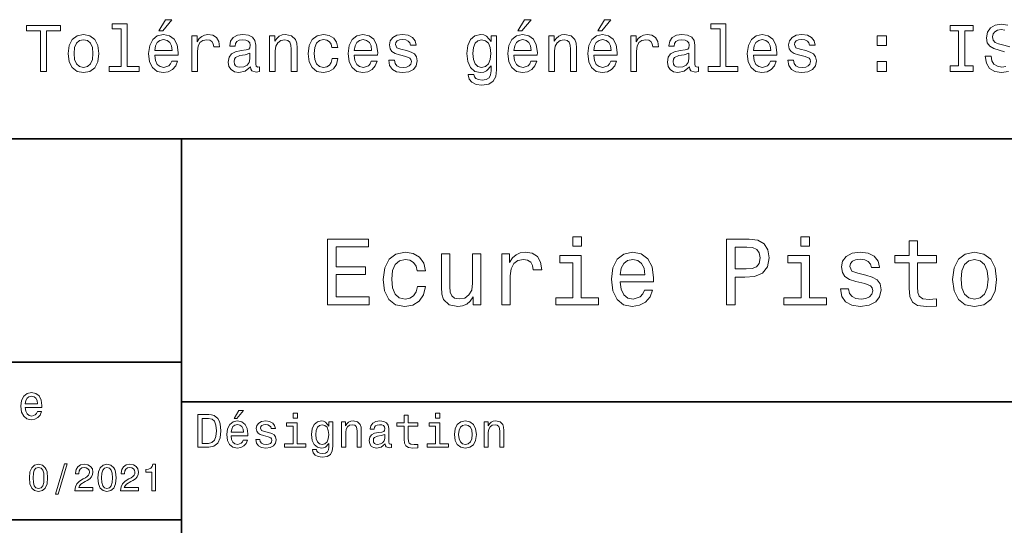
# Model space of a CAD drawing. Extents: x 0 to 297, y 0 to 210.
# Tile 6 of 8: x 150 to 225, y 41 to 79. Entities that reach past the tile are written whole.
import ezdxf

# ---------------------------------------------------------------- set-up
doc = ezdxf.new("R2010")
doc.units = 0

msp = doc.modelspace()

# ---------------------------------------------------------------- linework, layer by layer
at = {"color": 7, "lineweight": 35}
for p, q in [((97, 70), (287, 70)), ((162, 10), (162, 70)), ((97, 53), (162, 53)), ((162, 50), (287, 50)), ((97, 41), (162, 41))]:
    msp.add_line(p, q, dxfattribs=at)
at = {"color": 7, "lineweight": 13}
for points in [[(151.286026, 75.143372), (151.75, 75.143372), (151.75, 78.219742), (152.809082, 78.219742), (152.809082, 78.643372), (150.221909, 78.643372), (150.221909, 78.219742), (151.286026, 78.219742)], [(157.42868, 78.391212), (157.42868, 75.516571), (156.515854, 75.516571), (156.515854, 75.143372), (158.780258, 75.143372), (158.780258, 75.516571), (157.872482, 75.516571), (157.872482, 78.764412), (156.732712, 78.764412), (156.732712, 78.391212)], [(160.278091, 78.219742), (160.575653, 78.219742), (161.276657, 79.077087), (160.782425, 79.077087)], [(187.602295, 78.219742), (187.899857, 78.219742), (188.600861, 79.077087), (188.106628, 79.077087)], [(193.674347, 78.219742), (193.971893, 78.219742), (194.672913, 79.077087), (194.178665, 79.077087)], [(202.969009, 78.391212), (202.969009, 75.516571), (202.056183, 75.516571), (202.056183, 75.143372), (204.320602, 75.143372), (204.320602, 75.516571), (203.412811, 75.516571), (203.412811, 78.764412), (202.273041, 78.764412), (202.273041, 78.391212)], [(221.114548, 75.567001), (220.469009, 75.567001), (220.469009, 75.143372), (222.22406, 75.143372), (222.22406, 75.567001), (221.578522, 75.567001), (221.578522, 78.219742), (222.22406, 78.219742), (222.22406, 78.643372), (220.469009, 78.643372), (220.469009, 78.219742), (221.114548, 78.219742)], [(153.378967, 76.494957), (153.459656, 75.879684), (153.69165, 75.425789), (154.059799, 75.143372), (154.554031, 75.047554), (155.043228, 75.143372), (155.411377, 75.420746), (155.643372, 75.874641), (155.729111, 76.494957), (155.643372, 77.110229), (155.411377, 77.56916), (155.043228, 77.846542), (154.554031, 77.947403), (154.059799, 77.846542), (153.69165, 77.564117), (153.459656, 77.110229)], [(159.970459, 76.368874), (161.745682, 76.368874), (161.750717, 76.575645), (161.670029, 77.155617), (161.44812, 77.58934), (161.095108, 77.851585), (160.626083, 77.947403), (160.167145, 77.846542), (159.814117, 77.564117), (159.587173, 77.105186), (159.506485, 76.5), (159.582138, 75.879684), (159.809082, 75.425789), (160.157059, 75.143372), (160.610947, 75.047554), (161.004318, 75.113113), (161.327087, 75.284584), (161.564117, 75.556915), (161.700287, 75.920029), (161.261536, 75.920029), (161.170746, 75.7183), (161.039627, 75.567001), (160.666428, 75.445969), (160.378967, 75.501442), (160.162109, 75.677956), (160.020889, 75.965416), (159.970459, 76.353745)], [(162.784576, 75.143372), (163.228394, 75.143372), (163.228394, 76.691643), (163.273773, 77.064842), (163.409943, 77.33213), (163.631851, 77.493515), (163.929398, 77.548988), (164.151291, 77.513687), (164.317719, 77.412827), (164.418594, 77.241356), (164.453888, 77.009369), (164.90274, 77.009369), (164.842224, 77.41787), (164.675797, 77.710373), (164.398422, 77.886887), (164.020172, 77.947403), (163.76297, 77.907059), (163.541061, 77.806198), (163.344376, 77.634727), (163.188034, 77.40274), (163.188034, 77.851585), (162.784576, 77.851585)], [(167.26297, 75.496399), (167.26297, 75.48127), (167.288177, 75.309799), (167.363831, 75.188759), (167.681549, 75.092941), (167.92868, 75.133286), (167.92868, 75.476227), (167.822769, 75.461098), (167.681549, 75.526657), (167.656342, 75.728386), (167.656342, 77.130402), (167.595825, 77.488472), (167.419312, 77.740631), (167.111664, 77.89193), (166.677948, 77.947403), (166.254318, 77.886887), (165.94165, 77.715416), (165.744965, 77.448128), (165.679398, 77.0951), (165.679398, 77.064842), (166.077805, 77.064842), (166.113113, 77.276657), (166.22406, 77.427956), (166.405624, 77.51873), (166.662827, 77.554031), (166.909943, 77.528816), (167.086456, 77.453171), (167.192368, 77.322044), (167.227661, 77.140488), (167.207489, 76.928673), (167.126801, 76.822769), (166.925079, 76.772331), (166.546829, 76.731987), (166.113113, 76.641212), (165.805481, 76.479828), (165.623917, 76.227669), (165.568451, 75.854469), (165.618881, 75.521614), (165.775223, 75.274498), (166.027374, 75.118156), (166.375366, 75.062683), (166.844376, 75.168587)], [(168.690201, 75.143372), (169.134003, 75.143372), (169.134003, 76.706772), (169.179398, 77.064842), (169.325653, 77.327087), (169.552597, 77.488472), (169.855194, 77.548988), (170.09726, 77.498558), (170.248566, 77.362389), (170.324203, 77.135445), (170.349426, 76.832855), (170.349426, 75.143372), (170.793228, 75.143372), (170.793228, 76.92363), (170.773056, 77.2817), (170.682281, 77.579254), (170.384735, 77.851585), (169.920746, 77.947403), (169.663544, 77.912102), (169.446686, 77.816284), (169.260086, 77.6549), (169.113831, 77.438042), (169.113831, 77.851585), (168.690201, 77.851585)], [(173.451004, 76.953888), (173.889771, 76.953888), (173.798996, 77.357346), (173.582138, 77.675072), (173.244232, 77.871758), (172.805481, 77.947403), (172.32132, 77.846542), (171.953171, 77.564117), (171.721191, 77.105186), (171.640488, 76.489914), (171.716141, 75.879684), (171.943085, 75.425789), (172.301147, 75.143372), (172.790344, 75.047554), (173.22406, 75.123199), (173.561966, 75.335014), (173.793945, 75.66787), (173.894806, 76.111671), (173.471191, 76.111671), (173.395538, 75.829254), (173.254318, 75.617432), (173.052597, 75.486313), (172.805481, 75.445969), (172.497833, 75.511528), (172.27594, 75.713257), (172.139771, 76.041069), (172.094376, 76.505043), (172.139771, 76.958931), (172.280975, 77.286743), (172.507935, 77.488472), (172.805481, 77.559074), (173.067719, 77.513687), (173.264404, 77.397697), (173.395538, 77.206055)], [(175.150574, 76.368874), (176.925797, 76.368874), (176.930832, 76.575645), (176.850143, 77.155617), (176.628235, 77.58934), (176.275223, 77.851585), (175.806198, 77.947403), (175.34726, 77.846542), (174.994232, 77.564117), (174.767288, 77.105186), (174.6866, 76.5), (174.762253, 75.879684), (174.989197, 75.425789), (175.337173, 75.143372), (175.791061, 75.047554), (176.184433, 75.113113), (176.507202, 75.284584), (176.744232, 75.556915), (176.880402, 75.920029), (176.44165, 75.920029), (176.350861, 75.7183), (176.219742, 75.567001), (175.846542, 75.445969), (175.559082, 75.501442), (175.342224, 75.677956), (175.201004, 75.965416), (175.150574, 76.353745)], [(179.124634, 76.721901), (178.695969, 76.822769), (178.378235, 76.938759), (178.272339, 77.175789), (178.302597, 77.342216), (178.408508, 77.463257), (178.579971, 77.538902), (178.827087, 77.56916), (179.064117, 77.538902), (179.250717, 77.448128), (179.371765, 77.311958), (179.422195, 77.130402), (179.855911, 77.130402), (179.855911, 77.140488), (179.780258, 77.4683), (179.573486, 77.725502), (179.250717, 77.886887), (178.827087, 77.947403), (178.398407, 77.886887), (178.085739, 77.720459), (177.889053, 77.473343), (177.828522, 77.16066), (177.873917, 76.85807), (178.015137, 76.646255), (178.247116, 76.494957), (178.585022, 76.389046), (179.079254, 76.268013), (179.381836, 76.14193), (179.46254, 76.041069), (179.492798, 75.889771), (179.447403, 75.703171), (179.32637, 75.561958), (179.129684, 75.471184), (178.867432, 75.440926), (178.590057, 75.471184), (178.388336, 75.577087), (178.252167, 75.748558), (178.196686, 75.985588), (177.768005, 75.985588), (177.838623, 75.58213), (178.045395, 75.289627), (178.373199, 75.113113), (178.827087, 75.047554), (179.301147, 75.113113), (179.649139, 75.289627), (179.860947, 75.572044), (179.9366, 75.940201), (179.881119, 76.257927), (179.724777, 76.474785), (179.467575, 76.615997)], [(185.978394, 75.264412), (185.978394, 77.851585), (185.554749, 77.851585), (185.554749, 77.412827), (185.206772, 77.811241), (184.994949, 77.912102), (184.757919, 77.947403), (184.329254, 77.846542), (183.996399, 77.564117), (183.779541, 77.110229), (183.703888, 76.5), (183.779541, 75.884727), (183.996399, 75.430832), (184.329254, 75.143372), (184.757919, 75.047554), (185, 75.082855), (185.201721, 75.17363), (185.554749, 75.556915), (185.554749, 75.17363), (185.514404, 74.87104), (185.403458, 74.654175), (185.191635, 74.528099), (184.873917, 74.482712), (184.596542, 74.51297), (184.399857, 74.588615), (184.283859, 74.719742), (184.248566, 74.896255), (183.819885, 74.896255), (183.819885, 74.876083), (183.885437, 74.553314), (184.087173, 74.311241), (184.409943, 74.1549), (184.848694, 74.099426), (185.373199, 74.175072), (185.721176, 74.386887), (185.917862, 74.755043)], [(187.294662, 76.368874), (189.069885, 76.368874), (189.074921, 76.575645), (188.994232, 77.155617), (188.772339, 77.58934), (188.419312, 77.851585), (187.950287, 77.947403), (187.491348, 77.846542), (187.138321, 77.564117), (186.911377, 77.105186), (186.830688, 76.5), (186.906342, 75.879684), (187.133286, 75.425789), (187.481262, 75.143372), (187.93515, 75.047554), (188.328522, 75.113113), (188.651291, 75.284584), (188.888321, 75.556915), (189.02449, 75.920029), (188.585724, 75.920029), (188.494949, 75.7183), (188.363831, 75.567001), (187.990631, 75.445969), (187.703171, 75.501442), (187.486313, 75.677956), (187.345093, 75.965416), (187.294662, 76.353745)], [(189.942352, 75.143372), (190.386169, 75.143372), (190.386169, 76.706772), (190.431549, 77.064842), (190.577805, 77.327087), (190.804749, 77.488472), (191.107346, 77.548988), (191.349426, 77.498558), (191.500717, 77.362389), (191.57637, 77.135445), (191.601578, 76.832855), (191.601578, 75.143372), (192.04538, 75.143372), (192.04538, 76.92363), (192.025208, 77.2817), (191.934433, 77.579254), (191.636887, 77.851585), (191.172913, 77.947403), (190.91571, 77.912102), (190.698853, 77.816284), (190.512238, 77.6549), (190.365997, 77.438042), (190.365997, 77.851585), (189.942352, 77.851585)], [(193.366714, 76.368874), (195.141922, 76.368874), (195.146973, 76.575645), (195.066284, 77.155617), (194.844376, 77.58934), (194.491348, 77.851585), (194.022339, 77.947403), (193.5634, 77.846542), (193.210373, 77.564117), (192.983429, 77.105186), (192.90274, 76.5), (192.978378, 75.879684), (193.205322, 75.425789), (193.553314, 75.143372), (194.007202, 75.047554), (194.400574, 75.113113), (194.723343, 75.284584), (194.960373, 75.556915), (195.096542, 75.920029), (194.657776, 75.920029), (194.567001, 75.7183), (194.435883, 75.567001), (194.062683, 75.445969), (193.775208, 75.501442), (193.55835, 75.677956), (193.417145, 75.965416), (193.366714, 76.353745)], [(196.180832, 75.143372), (196.624634, 75.143372), (196.624634, 76.691643), (196.670029, 77.064842), (196.806183, 77.33213), (197.028091, 77.493515), (197.325638, 77.548988), (197.547546, 77.513687), (197.713974, 77.412827), (197.814835, 77.241356), (197.850143, 77.009369), (198.298981, 77.009369), (198.238464, 77.41787), (198.072037, 77.710373), (197.794662, 77.886887), (197.416412, 77.947403), (197.15921, 77.907059), (196.937317, 77.806198), (196.740631, 77.634727), (196.58429, 77.40274), (196.58429, 77.851585), (196.180832, 77.851585)], [(200.65921, 75.496399), (200.65921, 75.48127), (200.684433, 75.309799), (200.760071, 75.188759), (201.077805, 75.092941), (201.324921, 75.133286), (201.324921, 75.476227), (201.219009, 75.461098), (201.077805, 75.526657), (201.052582, 75.728386), (201.052582, 77.130402), (200.992065, 77.488472), (200.815552, 77.740631), (200.507919, 77.89193), (200.074203, 77.947403), (199.650574, 77.886887), (199.337891, 77.715416), (199.141205, 77.448128), (199.075638, 77.0951), (199.075638, 77.064842), (199.47406, 77.064842), (199.509369, 77.276657), (199.620316, 77.427956), (199.801865, 77.51873), (200.059067, 77.554031), (200.306183, 77.528816), (200.482697, 77.453171), (200.588608, 77.322044), (200.623917, 77.140488), (200.603745, 76.928673), (200.523041, 76.822769), (200.32132, 76.772331), (199.943085, 76.731987), (199.509369, 76.641212), (199.201721, 76.479828), (199.020172, 76.227669), (198.964691, 75.854469), (199.015121, 75.521614), (199.171463, 75.274498), (199.42363, 75.118156), (199.771606, 75.062683), (200.240631, 75.168587)], [(205.510803, 76.368874), (207.286011, 76.368874), (207.291061, 76.575645), (207.210358, 77.155617), (206.988464, 77.58934), (206.635437, 77.851585), (206.166412, 77.947403), (205.707489, 77.846542), (205.354462, 77.564117), (205.127518, 77.105186), (205.046814, 76.5), (205.122467, 75.879684), (205.349411, 75.425789), (205.697403, 75.143372), (206.151291, 75.047554), (206.544662, 75.113113), (206.867432, 75.284584), (207.104462, 75.556915), (207.240631, 75.920029), (206.801865, 75.920029), (206.71109, 75.7183), (206.579956, 75.567001), (206.206757, 75.445969), (205.919296, 75.501442), (205.702438, 75.677956), (205.561234, 75.965416), (205.510803, 76.353745)], [(209.484863, 76.721901), (209.056183, 76.822769), (208.738464, 76.938759), (208.632553, 77.175789), (208.662811, 77.342216), (208.768723, 77.463257), (208.940186, 77.538902), (209.187317, 77.56916), (209.424347, 77.538902), (209.610947, 77.448128), (209.731979, 77.311958), (209.78241, 77.130402), (210.216125, 77.130402), (210.216125, 77.140488), (210.140472, 77.4683), (209.933716, 77.725502), (209.610947, 77.886887), (209.187317, 77.947403), (208.758636, 77.886887), (208.445953, 77.720459), (208.249268, 77.473343), (208.188751, 77.16066), (208.234146, 76.85807), (208.375351, 76.646255), (208.60733, 76.494957), (208.945236, 76.389046), (209.439468, 76.268013), (209.742065, 76.14193), (209.822754, 76.041069), (209.853012, 75.889771), (209.807632, 75.703171), (209.686584, 75.561958), (209.489899, 75.471184), (209.227661, 75.440926), (208.950287, 75.471184), (208.74855, 75.577087), (208.612381, 75.748558), (208.556915, 75.985588), (208.128235, 75.985588), (208.198837, 75.58213), (208.405609, 75.289627), (208.733429, 75.113113), (209.187317, 75.047554), (209.661377, 75.113113), (210.009354, 75.289627), (210.221176, 75.572044), (210.296814, 75.940201), (210.241348, 76.257927), (210.085007, 76.474785), (209.827805, 76.615997)], [(153.832855, 76.5), (153.878235, 76.953888), (154.019455, 77.2817), (154.246399, 77.483429), (154.554031, 77.554031), (154.856628, 77.483429), (155.083572, 77.286743), (155.224777, 76.953888), (155.275223, 76.5), (155.224777, 76.041069), (155.083572, 75.708214), (154.856628, 75.506485), (154.554031, 75.440926), (154.246399, 75.506485), (154.019455, 75.708214), (153.878235, 76.041069)], [(159.970459, 76.742073), (160.02594, 77.090057), (160.162109, 77.34726), (160.368881, 77.503601), (160.641205, 77.559074), (160.908508, 77.503601), (161.11528, 77.34726), (161.241348, 77.090057), (161.286743, 76.742073)], [(175.150574, 76.742073), (175.206055, 77.090057), (175.342224, 77.34726), (175.548996, 77.503601), (175.82132, 77.559074), (176.088623, 77.503601), (176.295395, 77.34726), (176.421478, 77.090057), (176.466858, 76.742073)], [(184.162827, 76.5), (184.208206, 76.948845), (184.344376, 77.2817), (184.556198, 77.478386), (184.838623, 77.548988), (185.136169, 77.478386), (185.358063, 77.2817), (185.494232, 76.948845), (185.544662, 76.5), (185.494232, 76.041069), (185.358063, 75.713257), (185.136169, 75.511528), (184.838623, 75.445969), (184.556198, 75.511528), (184.344376, 75.713257), (184.208206, 76.046112)], [(187.294662, 76.742073), (187.350143, 77.090057), (187.486313, 77.34726), (187.693085, 77.503601), (187.965424, 77.559074), (188.232712, 77.503601), (188.439484, 77.34726), (188.565552, 77.090057), (188.610947, 76.742073)], [(193.366714, 76.742073), (193.42218, 77.090057), (193.55835, 77.34726), (193.765121, 77.503601), (194.03746, 77.559074), (194.304749, 77.503601), (194.51152, 77.34726), (194.637604, 77.090057), (194.682983, 76.742073)], [(205.510803, 76.742073), (205.566269, 77.090057), (205.702438, 77.34726), (205.90921, 77.503601), (206.181549, 77.559074), (206.448837, 77.503601), (206.655609, 77.34726), (206.781693, 77.090057), (206.827087, 76.742073)], [(214.926514, 77.100143), (215.622467, 77.100143), (215.622467, 77.851585), (214.926514, 77.851585)], [(167.21254, 76.091499), (167.152023, 75.829254), (166.990631, 75.627518), (166.748566, 75.496399), (166.451004, 75.451012), (166.259369, 75.476227), (166.123199, 75.556915), (166.03746, 75.698128), (166.012253, 75.894814), (166.032425, 76.071327), (166.113113, 76.197403), (166.435883, 76.338615), (166.844376, 76.399132), (167.21254, 76.520172)], [(200.60878, 76.091499), (200.548264, 75.829254), (200.386887, 75.627518), (200.144806, 75.496399), (199.84726, 75.451012), (199.655609, 75.476227), (199.51944, 75.556915), (199.433716, 75.698128), (199.408493, 75.894814), (199.428665, 76.071327), (199.509369, 76.197403), (199.832123, 76.338615), (200.240631, 76.399132), (200.60878, 76.520172)], [(214.926514, 75.143372), (215.622467, 75.143372), (215.622467, 75.894814), (214.926514, 75.894814)], [(173.109512, 57.381123), (176.279541, 57.381123), (176.279541, 57.986309), (173.772339, 57.986309), (173.772339, 59.679394), (176.005768, 59.679394), (176.005768, 60.277374), (173.772339, 60.277374), (173.772339, 61.775936), (176.221893, 61.775936), (176.221893, 62.381123), (173.109512, 62.381123)], [(192.439484, 62.554031), (191.769455, 62.554031), (191.769455, 61.833572), (192.439484, 61.833572)], [(203.462524, 57.381123), (204.125351, 57.381123), (204.125351, 59.492073), (204.860229, 59.492073), (205.602295, 59.528095), (206.193085, 59.780258), (206.574921, 60.270172), (206.704605, 60.940201), (206.603745, 61.559795), (206.315552, 62.013687), (205.840057, 62.287464), (205.191635, 62.381123), (203.462524, 62.381123)], [(209.788177, 62.554031), (209.118149, 62.554031), (209.118149, 61.833572), (209.788177, 61.833572)], [(217.353027, 60.579971), (217.353027, 58.64193), (217.396255, 58.015129), (217.597992, 57.582851), (218.001434, 57.330688), (218.685883, 57.244236), (219.43515, 57.280258), (219.43515, 57.827808), (218.887604, 57.78458), (218.390488, 57.842216), (218.123917, 58.022331), (218.008652, 58.324928), (217.98703, 58.75), (217.98703, 60.579971), (219.43515, 60.579971), (219.43515, 61.120316), (217.98703, 61.120316), (217.98703, 62.251438), (217.353027, 62.251438), (217.353027, 61.120316), (216.257935, 61.120316), (216.257935, 60.579971)], [(205.01152, 61.76873), (205.443802, 61.725502), (205.760803, 61.588615), (205.94812, 61.336452), (206.01297, 60.940201), (205.940918, 60.522331), (205.746399, 60.270172), (205.414978, 60.140488), (204.96109, 60.104465), (204.125351, 60.104465), (204.125351, 61.76873)], [(179.932281, 59.967579), (180.559082, 59.967579), (180.429398, 60.543945), (180.119598, 60.997837), (179.636887, 61.278816), (179.010086, 61.386887), (178.318436, 61.242794), (177.792511, 60.839336), (177.46109, 60.183716), (177.345825, 59.304752), (177.453888, 58.432995), (177.778091, 57.78458), (178.289627, 57.381123), (178.988464, 57.244236), (179.608063, 57.352303), (180.090775, 57.6549), (180.42218, 58.130402), (180.566284, 58.764408), (179.96109, 58.764408), (179.853027, 58.36095), (179.651291, 58.058357), (179.363113, 57.871037), (179.010086, 57.8134), (178.570602, 57.907059), (178.253601, 58.195244), (178.059082, 58.663544), (177.994232, 59.326366), (178.059082, 59.974781), (178.260803, 60.443081), (178.585007, 60.731266), (179.010086, 60.83213), (179.38472, 60.767288), (179.66571, 60.601585), (179.853027, 60.327808)], [(184.788177, 61.25), (184.154175, 61.25), (184.154175, 59.016571), (184.082123, 58.497837), (183.873199, 58.123196), (183.548996, 57.892651), (183.123917, 57.820602), (182.785294, 57.878242), (182.569168, 58.051151), (182.446686, 58.346542), (182.417862, 58.764408), (182.417862, 61.25), (181.783859, 61.25), (181.783859, 58.706772), (181.805481, 58.195244), (181.942368, 57.770172), (182.360229, 57.381123), (183.030258, 57.244236), (183.390488, 57.294666), (183.700287, 57.424351), (183.966858, 57.647694), (184.182999, 57.971901), (184.182999, 57.381123), (184.788177, 57.381123)], [(186.380402, 57.381123), (187.014404, 57.381123), (187.014404, 59.592937), (187.079254, 60.12608), (187.273773, 60.507923), (187.590775, 60.738472), (188.015854, 60.817722), (188.332855, 60.767288), (188.570602, 60.623199), (188.714691, 60.378242), (188.765121, 60.046829), (189.406342, 60.046829), (189.319885, 60.630402), (189.082123, 61.048271), (188.685883, 61.30043), (188.145538, 61.386887), (187.778091, 61.32925), (187.46109, 61.185158), (187.180115, 60.940201), (186.956772, 60.608788), (186.956772, 61.25), (186.380402, 61.25)], [(192.417862, 57.914265), (192.417862, 61.120316), (190.789627, 61.120316), (190.789627, 60.579971), (191.783859, 60.579971), (191.783859, 57.914265), (190.48703, 57.914265), (190.48703, 57.381123), (193.729111, 57.381123), (193.729111, 57.914265)], [(195.37175, 59.131844), (197.907776, 59.131844), (197.914978, 59.427231), (197.799713, 60.255764), (197.482712, 60.875359), (196.978378, 61.25), (196.30835, 61.386887), (195.65274, 61.242794), (195.148407, 60.839336), (194.824203, 60.183716), (194.708923, 59.319164), (194.817001, 58.432995), (195.141205, 57.78458), (195.638321, 57.381123), (196.286743, 57.244236), (196.848694, 57.337894), (197.309799, 57.582851), (197.648407, 57.971901), (197.842941, 58.490631), (197.216141, 58.490631), (197.086456, 58.20245), (196.899139, 57.986309), (196.365997, 57.8134), (195.955322, 57.892651), (195.645538, 58.14481), (195.443802, 58.555473), (195.37175, 59.110229)], [(195.37175, 59.664986), (195.451004, 60.162102), (195.645538, 60.529537), (195.940918, 60.75288), (196.329971, 60.83213), (196.711807, 60.75288), (197.007202, 60.529537), (197.187317, 60.162102), (197.252167, 59.664986)], [(209.766571, 57.914265), (209.766571, 61.120316), (208.138321, 61.120316), (208.138321, 60.579971), (209.132568, 60.579971), (209.132568, 57.914265), (207.835724, 57.914265), (207.835724, 57.381123), (211.077805, 57.381123), (211.077805, 57.914265)], [(214.060516, 59.636166), (213.44812, 59.780258), (212.994232, 59.945965), (212.842941, 60.28458), (212.886169, 60.522331), (213.03746, 60.695244), (213.282425, 60.803314), (213.635437, 60.846542), (213.97406, 60.803314), (214.240631, 60.67363), (214.413544, 60.479107), (214.485596, 60.219738), (215.105194, 60.219738), (215.105194, 60.23415), (214.997116, 60.70245), (214.701721, 61.069885), (214.240631, 61.30043), (213.635437, 61.386887), (213.023056, 61.30043), (212.57637, 61.062679), (212.29538, 60.709652), (212.208939, 60.262966), (212.273773, 59.830688), (212.475494, 59.528095), (212.806915, 59.311958), (213.289627, 59.16066), (213.995682, 58.987751), (214.427948, 58.807636), (214.543228, 58.663544), (214.586456, 58.447407), (214.521606, 58.180836), (214.348694, 57.979107), (214.067719, 57.849422), (213.693085, 57.806194), (213.296829, 57.849422), (213.008636, 58.000721), (212.814117, 58.245674), (212.734863, 58.584293), (212.122482, 58.584293), (212.223343, 58.007923), (212.518738, 57.590057), (212.98703, 57.337894), (213.635437, 57.244236), (214.312683, 57.337894), (214.809799, 57.590057), (215.112396, 57.993515), (215.220459, 58.519451), (215.141205, 58.973343), (214.917862, 59.283138), (214.55043, 59.484871)], [(220.65274, 59.311958), (220.768005, 58.432995), (221.099426, 57.78458), (221.625366, 57.381123), (222.331421, 57.244236), (223.030258, 57.381123), (223.556198, 57.777374), (223.887604, 58.425793), (224.010086, 59.311958), (223.887604, 60.190922), (223.556198, 60.846542), (223.030258, 61.242794), (222.331421, 61.386887), (221.625366, 61.242794), (221.099426, 60.839336), (220.768005, 60.190922)], [(221.301147, 59.319164), (221.365997, 59.967579), (221.567719, 60.435879), (221.891937, 60.72406), (222.331421, 60.824928), (222.763687, 60.72406), (223.087891, 60.443081), (223.289627, 59.967579), (223.361679, 59.319164), (223.289627, 58.663544), (223.087891, 58.188038), (222.763687, 57.899853), (222.331421, 57.806194), (221.891937, 57.899853), (221.567719, 58.188038), (221.365997, 58.663544)], [(150.121765, 49.565922), (151.389771, 49.565922), (151.393372, 49.713619), (151.335739, 50.127884), (151.177231, 50.437683), (150.925079, 50.625), (150.590057, 50.693443), (150.262253, 50.621399), (150.010086, 50.41967), (149.847977, 50.091862), (149.790344, 49.659584), (149.844376, 49.216499), (150.006485, 48.892292), (150.255051, 48.690563), (150.579254, 48.62212), (150.860229, 48.668949), (151.090775, 48.791428), (151.260086, 48.98595), (151.357346, 49.245319), (151.043945, 49.245319), (150.979111, 49.101227), (150.885452, 48.993156), (150.618881, 48.9067), (150.413544, 48.946327), (150.258652, 49.072407), (150.157776, 49.27774), (150.121765, 49.555115)], [(150.121765, 49.832493), (150.161377, 50.081055), (150.258652, 50.264771), (150.406342, 50.376442), (150.600861, 50.416069), (150.791794, 50.376442), (150.939484, 50.264771), (151.029541, 50.081055), (151.061966, 49.832493)], [(164.080688, 49.030979), (163.248566, 49.030979), (163.248566, 46.530979), (164.080688, 46.530979), (164.473343, 46.610229), (164.765137, 46.851585), (164.945251, 47.244236), (165.010086, 47.780979), (164.952454, 48.328529), (164.880402, 48.544666), (164.779541, 48.717579), (164.487747, 48.951729), (164.296829, 49.009365)], [(164.055481, 48.731987), (164.329254, 48.677952), (164.516571, 48.512245), (164.628235, 48.216858), (164.664261, 47.780979), (164.624634, 47.359509), (164.51297, 47.064121), (164.322052, 46.887608), (164.055481, 46.829971), (163.583572, 46.829971), (163.583572, 48.731987)], [(166.004318, 48.728386), (166.216858, 48.728386), (166.717575, 49.340778), (166.364548, 49.340778)], [(170.824203, 49.117435), (170.489197, 49.117435), (170.489197, 48.757202), (170.824203, 48.757202)], [(178.943802, 48.130402), (178.943802, 47.161381), (178.965424, 46.84798), (179.066284, 46.631844), (179.268005, 46.505764), (179.610229, 46.462536), (179.984863, 46.480545), (179.984863, 46.754322), (179.71109, 46.732708), (179.46254, 46.761528), (179.329254, 46.851585), (179.271606, 47.00288), (179.260803, 47.215416), (179.260803, 48.130402), (179.984863, 48.130402), (179.984863, 48.400574), (179.260803, 48.400574), (179.260803, 48.966137), (178.943802, 48.966137), (178.943802, 48.400574), (178.396255, 48.400574), (178.396255, 48.130402)], [(181.667145, 49.117435), (181.332138, 49.117435), (181.332138, 48.757202), (181.667145, 48.757202)], [(165.784576, 47.406338), (167.052597, 47.406338), (167.056198, 47.554035), (166.998566, 47.9683), (166.840057, 48.278099), (166.587891, 48.465416), (166.252884, 48.533859), (165.925079, 48.461815), (165.672913, 48.260086), (165.510803, 47.932278), (165.453171, 47.5), (165.507202, 47.056915), (165.669312, 46.732708), (165.917862, 46.530979), (166.242081, 46.462536), (166.523056, 46.509365), (166.753601, 46.631844), (166.922913, 46.826366), (167.020172, 47.085735), (166.706772, 47.085735), (166.641937, 46.941643), (166.548264, 46.833572), (166.281708, 46.747116), (166.07637, 46.786743), (165.921463, 46.912823), (165.820602, 47.118156), (165.784576, 47.395531)], [(165.784576, 47.672909), (165.824203, 47.921471), (165.921463, 48.105186), (166.069168, 48.216858), (166.263687, 48.256485), (166.454605, 48.216858), (166.60231, 48.105186), (166.692368, 47.921471), (166.724777, 47.672909)], [(168.623199, 47.658501), (168.317001, 47.730545), (168.090057, 47.8134), (168.014404, 47.982708), (168.036026, 48.101585), (168.111664, 48.188038), (168.234146, 48.242073), (168.41066, 48.263687), (168.579971, 48.242073), (168.713257, 48.177231), (168.799713, 48.079971), (168.835739, 47.950287), (169.145538, 47.950287), (169.145538, 47.957493), (169.091492, 48.191643), (168.943802, 48.375359), (168.713257, 48.490635), (168.41066, 48.533859), (168.104462, 48.490635), (167.881119, 48.371758), (167.740631, 48.195244), (167.697403, 47.971901), (167.729828, 47.755764), (167.830688, 47.604465), (167.996399, 47.496399), (168.237747, 47.42075), (168.590775, 47.334293), (168.806915, 47.244236), (168.864548, 47.172188), (168.886169, 47.064121), (168.853745, 46.930836), (168.767288, 46.829971), (168.626801, 46.765129), (168.439484, 46.743515), (168.241348, 46.765129), (168.09726, 46.840778), (168, 46.963257), (167.960373, 47.132565), (167.654175, 47.132565), (167.704605, 46.844379), (167.85231, 46.635445), (168.086456, 46.509365), (168.41066, 46.462536), (168.749283, 46.509365), (168.997833, 46.635445), (169.149139, 46.837173), (169.203171, 47.100143), (169.163544, 47.327087), (169.05188, 47.481987), (168.868149, 47.582851)], [(170.8134, 46.79755), (170.8134, 48.400574), (169.999283, 48.400574), (169.999283, 48.130402), (170.496399, 48.130402), (170.496399, 46.79755), (169.847977, 46.79755), (169.847977, 46.530979), (171.469025, 46.530979), (171.469025, 46.79755)], [(173.518738, 46.617435), (173.518738, 48.465416), (173.216141, 48.465416), (173.216141, 48.152016), (172.967575, 48.4366), (172.816284, 48.508644), (172.646973, 48.533859), (172.340775, 48.461815), (172.103027, 48.260086), (171.94812, 47.935879), (171.894089, 47.5), (171.94812, 47.060516), (172.103027, 46.736309), (172.340775, 46.530979), (172.646973, 46.462536), (172.819885, 46.487751), (172.963974, 46.552593), (173.216141, 46.826366), (173.216141, 46.552593), (173.187317, 46.336456), (173.108063, 46.181557), (172.956772, 46.091499), (172.729828, 46.059078), (172.531708, 46.080692), (172.391205, 46.134727), (172.30835, 46.228386), (172.283142, 46.354465), (171.976944, 46.354465), (171.976944, 46.340057), (172.023773, 46.109509), (172.167862, 45.9366), (172.398407, 45.824928), (172.711823, 45.785301), (173.086456, 45.839336), (173.335022, 45.990635), (173.47551, 46.253601)], [(172.221909, 47.5), (172.254318, 47.820606), (172.351593, 48.058357), (172.502884, 48.198845), (172.704605, 48.249279), (172.917145, 48.198845), (173.075653, 48.058357), (173.172913, 47.820606), (173.208939, 47.5), (173.172913, 47.172188), (173.075653, 46.938038), (172.917145, 46.793949), (172.704605, 46.747116), (172.502884, 46.793949), (172.351593, 46.938038), (172.254318, 47.175793)], [(174.181549, 46.530979), (174.498566, 46.530979), (174.498566, 47.647694), (174.530975, 47.903458), (174.635452, 48.090778), (174.797546, 48.206051), (175.013687, 48.249279), (175.1866, 48.213257), (175.294662, 48.115993), (175.348709, 47.953888), (175.366714, 47.737751), (175.366714, 46.530979), (175.683716, 46.530979), (175.683716, 47.802593), (175.669312, 48.058357), (175.604462, 48.270893), (175.391937, 48.465416), (175.060516, 48.533859), (174.876801, 48.508644), (174.721909, 48.440201), (174.588623, 48.324928), (174.484146, 48.170029), (174.484146, 48.465416), (174.181549, 48.465416)], [(177.499283, 46.783142), (177.499283, 46.772335), (177.517288, 46.649857), (177.57132, 46.5634), (177.798264, 46.494957), (177.974777, 46.523773), (177.974777, 46.76873), (177.899139, 46.757923), (177.798264, 46.804756), (177.780258, 46.948845), (177.780258, 47.950287), (177.73703, 48.206051), (177.610947, 48.386166), (177.391205, 48.494236), (177.081406, 48.533859), (176.778824, 48.490635), (176.555481, 48.368156), (176.414978, 48.177231), (176.368149, 47.925072), (176.368149, 47.903458), (176.65274, 47.903458), (176.677948, 48.054756), (176.757202, 48.162823), (176.886887, 48.227665), (177.070602, 48.25288), (177.247116, 48.234871), (177.373199, 48.180836), (177.448853, 48.087173), (177.47406, 47.957493), (177.459656, 47.806194), (177.402023, 47.730545), (177.257919, 47.694523), (176.987747, 47.665707), (176.677948, 47.600864), (176.458206, 47.485592), (176.328537, 47.305473), (176.28891, 47.038906), (176.324921, 46.801151), (176.4366, 46.624638), (176.616714, 46.512966), (176.86528, 46.473343), (177.200287, 46.548992)], [(181.656342, 46.79755), (181.656342, 48.400574), (180.842224, 48.400574), (180.842224, 48.130402), (181.33934, 48.130402), (181.33934, 46.79755), (180.690918, 46.79755), (180.690918, 46.530979), (182.311966, 46.530979), (182.311966, 46.79755)], [(182.762253, 47.496399), (182.819885, 47.056915), (182.985596, 46.732708), (183.248566, 46.530979), (183.601593, 46.462536), (183.951004, 46.530979), (184.213974, 46.729107), (184.379684, 47.053314), (184.440918, 47.496399), (184.379684, 47.935879), (184.213974, 48.263687), (183.951004, 48.461815), (183.601593, 48.533859), (183.248566, 48.461815), (182.985596, 48.260086), (182.819885, 47.935879)], [(183.086456, 47.5), (183.118881, 47.824207), (183.219742, 48.058357), (183.381851, 48.20245), (183.601593, 48.25288), (183.817719, 48.20245), (183.979828, 48.061958), (184.080688, 47.824207), (184.116714, 47.5), (184.080688, 47.172188), (183.979828, 46.934437), (183.817719, 46.790344), (183.601593, 46.743515), (183.381851, 46.790344), (183.219742, 46.934437), (183.118881, 47.172188)], [(185.024506, 46.530979), (185.341492, 46.530979), (185.341492, 47.647694), (185.373917, 47.903458), (185.478394, 48.090778), (185.640488, 48.206051), (185.856628, 48.249279), (186.029541, 48.213257), (186.137604, 48.115993), (186.19165, 47.953888), (186.209656, 47.737751), (186.209656, 46.530979), (186.526657, 46.530979), (186.526657, 47.802593), (186.512253, 48.058357), (186.447403, 48.270893), (186.234879, 48.465416), (185.903458, 48.533859), (185.719742, 48.508644), (185.56485, 48.440201), (185.431564, 48.324928), (185.327087, 48.170029), (185.327087, 48.465416), (185.024506, 48.465416)], [(177.463257, 47.208214), (177.420029, 47.020893), (177.304749, 46.876801), (177.131851, 46.783142), (176.919312, 46.750721), (176.782425, 46.76873), (176.68515, 46.826366), (176.623917, 46.927231), (176.605911, 47.067722), (176.620316, 47.193802), (176.677948, 47.283859), (176.908508, 47.384727), (177.200287, 47.427952), (177.463257, 47.514408)], [(150.438049, 44.201729), (150.481277, 43.749279), (150.616714, 43.426514), (150.832855, 43.230549), (151.132568, 43.167149), (151.429398, 43.230549), (151.645538, 43.426514), (151.778107, 43.749279), (151.824219, 44.201729), (151.778107, 44.651299), (151.723343, 44.829971), (151.645538, 44.976948), (151.429398, 45.172913), (151.132568, 45.239193), (150.832855, 45.172913), (150.616714, 44.974064), (150.481277, 44.651299)], [(150.714706, 44.201729), (150.737762, 44.550434), (150.809799, 44.801155), (150.939484, 44.948128), (151.132568, 45), (151.322769, 44.948128), (151.452454, 44.801155), (151.524506, 44.550434), (151.547562, 44.201729), (151.524506, 43.850143), (151.452454, 43.599426), (151.322769, 43.45245), (151.132568, 43.403458), (150.939484, 43.45245), (150.809799, 43.599426), (150.737762, 43.850143)], [(152.417877, 42.956772), (152.616714, 42.956772), (153.314133, 45.279541), (153.112396, 45.279541)], [(153.899139, 43.224785), (155.273773, 43.224785), (155.273773, 43.472622), (154.187317, 43.472622), (154.247849, 43.60807), (154.351593, 43.720463), (154.671478, 43.925072), (154.841507, 44.011528), (155.031708, 44.135448), (155.167145, 44.279541), (155.244965, 44.44957), (155.273773, 44.642651), (155.224792, 44.884727), (155.08934, 45.074928), (154.881851, 45.195965), (154.613831, 45.239193), (154.337173, 45.190201), (154.126801, 45.054756), (153.991364, 44.838619), (153.945251, 44.553314), (153.945251, 44.51297), (154.207504, 44.51297), (154.207504, 44.536022), (154.233429, 44.731991), (154.311249, 44.876083), (154.435165, 44.9683), (154.599426, 45), (154.766571, 44.971184), (154.890488, 44.899136), (154.971191, 44.786743), (155, 44.645535), (154.979828, 44.51297), (154.925079, 44.400578), (154.832855, 44.302593), (154.706055, 44.216141), (154.536026, 44.12392), (154.253601, 43.945248), (154.054764, 43.755043), (153.9366, 43.524498), (153.899139, 43.233429)], [(155.642654, 44.201729), (155.685883, 43.749279), (155.821335, 43.426514), (156.037476, 43.230549), (156.337173, 43.167149), (156.634003, 43.230549), (156.850143, 43.426514), (156.982712, 43.749279), (157.028824, 44.201729), (156.982712, 44.651299), (156.927963, 44.829971), (156.850143, 44.976948), (156.634003, 45.172913), (156.337173, 45.239193), (156.037476, 45.172913), (155.821335, 44.974064), (155.685883, 44.651299)], [(155.919312, 44.201729), (155.942368, 44.550434), (156.01442, 44.801155), (156.144104, 44.948128), (156.337173, 45), (156.527374, 44.948128), (156.657059, 44.801155), (156.729111, 44.550434), (156.752167, 44.201729), (156.729111, 43.850143), (156.657059, 43.599426), (156.527374, 43.45245), (156.337173, 43.403458), (156.144104, 43.45245), (156.01442, 43.599426), (155.942368, 43.850143)], [(157.368881, 43.224785), (158.743515, 43.224785), (158.743515, 43.472622), (157.657059, 43.472622), (157.71759, 43.60807), (157.821335, 43.720463), (158.14122, 43.925072), (158.311249, 44.011528), (158.50145, 44.135448), (158.636887, 44.279541), (158.714706, 44.44957), (158.743515, 44.642651), (158.694534, 44.884727), (158.559082, 45.074928), (158.351593, 45.195965), (158.083572, 45.239193), (157.806915, 45.190201), (157.596542, 45.054756), (157.461105, 44.838619), (157.414993, 44.553314), (157.414993, 44.51297), (157.677231, 44.51297), (157.677231, 44.536022), (157.703171, 44.731991), (157.780991, 44.876083), (157.904907, 44.9683), (158.069168, 45), (158.236313, 44.971184), (158.360229, 44.899136), (158.440918, 44.786743), (158.469742, 44.645535), (158.44957, 44.51297), (158.394821, 44.400578), (158.302597, 44.302593), (158.175797, 44.216141), (158.005768, 44.12392), (157.723343, 43.945248), (157.524506, 43.755043), (157.406342, 43.524498), (157.368881, 43.233429)], [(159.755051, 43.224785), (160.017288, 43.224785), (160.017288, 45.239193), (159.821335, 45.239193), (159.769455, 45.0634), (159.66571, 44.945248), (159.507202, 44.876083), (159.288193, 44.853027), (159.288193, 44.648415), (159.755051, 44.648415)]]:
    msp.add_lwpolyline(points, close=True, dxfattribs=at)
for points in [[(224.851578, 78.658501), (224.34726, 78.734146), (223.893372, 78.658501), (223.540344, 78.446686), (223.313385, 78.118874), (223.232697, 77.695244), (223.298264, 77.317001), (223.489899, 77.059799), (223.792511, 76.888329), (224.206055, 76.757202), (224.614548, 76.641212)], [(225.007919, 77.014412), (224.548981, 77.145531), (224.155609, 77.241356), (223.898407, 77.352303), (223.752167, 77.513687), (223.706757, 77.765854), (223.752167, 77.992798), (223.88327, 78.164268), (224.085007, 78.280258), (224.362396, 78.320602), (224.644806, 78.270172)], [(224.720459, 75.511528), (224.412811, 75.471184), (224.069885, 75.526657), (223.807632, 75.688042), (223.641205, 75.950287), (223.585724, 76.298271), (223.126801, 76.298271), (223.227661, 75.763687), (223.479828, 75.370316), (223.868149, 75.133286), (224.392639, 75.047554), (224.912109, 75.128242)]]:
    msp.add_lwpolyline(points, dxfattribs=at)

doc.saveas('drawing.dxf')
